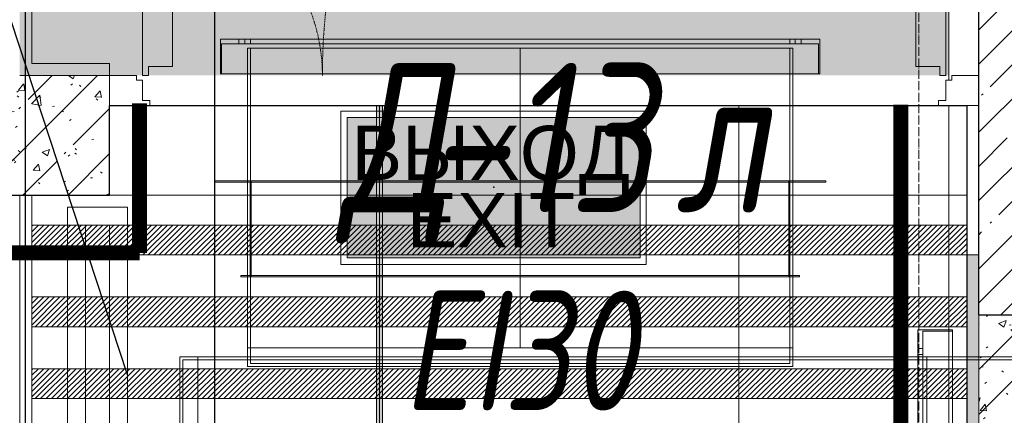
# Model space of a CAD drawing. Header units: millimetres. Extents: x -551130 to 178656, y -69521 to 202936.
# Tile 156 of 256: x -179003 to -177360, y 170201 to 170863. Entities that reach past the tile are written whole.
import ezdxf
from ezdxf import colors
from ezdxf.entities.mleader import LeaderData, LeaderLine
from ezdxf.enums import TextEntityAlignment as Align
from ezdxf.math import Vec2, Vec3

# ---------------------------------------------------------------- set-up
doc = ezdxf.new("R2010")
doc.units = ezdxf.units.MM
for name, pattern in [('( Hidden )', [0.375, 0.25, -0.125]), ('-D1-02х01', [3, 2, -1]), ('-D1d1-15x02', [19, 15, -2, 0, -2]), ('DASHDOT', [25.4, 12.7, -6.35, 0, -6.35])]:
    doc.linetypes.add(name, pattern=pattern)
doc.layers.get('Defpoints').update_dxf_attribs({"color": 31})
for name, color, linetype, lineweight in [('_0', 7, 'Continuous', 13), ('A-DOOR', 7, 'Continuous', 5), ('A-DOOR-IDEN', 7, 'Continuous', 9), ('A-FLOR', 7, 'Continuous', 5), ('A-WALL', 7, 'Continuous', 5), ('A-WALL-FNSH', 8, 'Continuous', 5), ('dim_pot', 183, 'Continuous', 9), ('dim_razv', 93, 'DASHDOT', 9), ('I-WALL', 7, 'Continuous', 5), ('light_pot', 52, 'Continuous', 15), ('pot sh', 183, 'Continuous', 15), ('S-GRID', 7, 'Continuous', 5)]:
    doc.layers.add(name, color=color, linetype=linetype, lineweight=lineweight)
doc.layers.add('PDF11_0', color=30, linetype='Continuous', true_color=0xff7f00)
doc.layers.add('PDF7_Geometry', color=7, linetype='Continuous', true_color=0xaaaaaa)
doc.layers.add('pol', color=7, linetype='Continuous', lineweight=15, true_color=0x738991)
doc.layers.add('Сводный план', color=1, linetype='Continuous', lineweight=0, true_color=0xff0000)
doc.layers.add('Аварийные светильники', color=1, linetype='Continuous')
doc.styles.add('fl_iso paper', font='isocpeur.ttf', dxfattribs={"width": 0.8, "oblique": 10})
doc.styles.add('In tre', font='isocpeur.ttf', dxfattribs={"width": 0.8, "oblique": 10})
doc.styles.add('Титульник', font='arial.ttf')
pattern_1 = [(45, (-192252.935, 158219.386), (-57.02463, 57.02463), []), (45, (-192195.91, 158219.386), (-57.02463, 57.02463), [100.806, -20.161, 3.353, -16.808])]
pattern_2 = [(45, (-192252.93, 158219.39), (-75.43415, 75.43415), [106.68, -17.78, 3.556, -17.78]), (45, (-192252.93, 158294.77), (-75.43415, 75.43415), []), (50, (-192252.93, 158219.39), (127.5292, -11.1576), [13.335, -146.685]), (355, (-192252.93, 158219.39), (-24.6697, 133.74), [10.668, -117.348]), (100.451, (-192242.31, 158218.46), (102.8597, 122.5818), [11.333, -124.663]), (46.184, (-192252.93, 158254.95), (189.7552, -29.4304), [20.002, -220.027]), (96.636, (-192237.12, 158252.5), (166.1822, 173.1996), [17, -186.995]), (351.184, (-192252.93, 158254.95), (166.184, 173.1976), [16.002, -176.022]), (21, (-192235.15, 158246.06), (106.13027, -71.586), [13.335, -146.685]), (326, (-192235.15, 158246.06), (43.2619, 128.93175), [10.668, -117.348]), (71.451, (-192226.31, 158240.09), (149.392, 57.34505), [11.333, -124.663]), (37.5, (-192252.935, 158219.386), (2.16223, 59.18836), [3.353, -112.573, 3.353, -115.773, -117.792]), (37.5, (-192252.935, 158219.386), (2.16223, 59.18836), [-235.052, 3.353, -114.44]), (7.5, (-192252.935, 158219.386), (46.77386, 70.12615), [3.353, -64.567, 3.353, -109.906, -44.894]), (7.5, (-192252.935, 158219.386), (46.77386, 70.12615), [-181.178, 3.353, -41.542]), (327.5, (-192292.584, 158219.386), (94.91367, -4.01009), [3.353, -41.097, 3.353, -135.331, -184.023]), (327.5, (-192292.584, 158219.386), (94.91367, -4.01009), [-183.134, 3.353, -180.67]), (317.5, (-192310.36, 158219.386), (103.69057, 17.79882), [3.353, -54.432, 3.353, -88.748, -130.683]), (317.5, (-192310.36, 158219.386), (103.69057, 17.79882), [-149.885, 3.353, -127.33])]

# ---------------------------------------------------------------- blocks, each defined once
blk = doc.blocks.new('*U11962')
at = {"layer": 'pol', "true_color": 0x007dfa, "transparency": 33554687}
h = blk.add_hatch(color=150, dxfattribs=at)
h.dxf.hatch_style = 1
h.paths.add_polyline_path([(3519.1, 0), (0, 0), (0, -10), (3519.1, -10)])
at = {"layer": 'pol', "color": 162, "true_color": 0x2c3cc9}
blk.add_lwpolyline([(3519.1, 0), (0, 0), (0, -10), (3519.1, -10)], close=True, dxfattribs=at)
blk = doc.blocks.new('*U3362')
at = {"layer": 'Аварийные светильники', "lineweight": 5, "true_color": 0x1f7a00}
h = blk.add_hatch(color=86, dxfattribs=at)
h.paths.add_polyline_path([(208609, -394200), (208609, -393976.3), (208143.3, -393976.3), (208143.3, -394200)])
h.paths.add_polyline_path([(208609, -394173.6), (208609, -394001.1), (208143.3, -394001.1), (208143.3, -394173.6)], flags=17)
h.paths.add_polyline_path([(208609, -394173.6), (208609, -394001.1), (208143.3, -394001.1), (208143.3, -394173.6)], flags=17)
at = {"color": 7, "lineweight": 5}
for points in [[(208133.5, -393966.5), (208618.4, -393966.5), (208618.4, -394210.2), (208133.5, -394210.2)], [(208143.3, -393976.3), (208609, -393976.3), (208609, -394200), (208143.3, -394200), (208143.3, -393976.3)]]:
    blk.add_lwpolyline(points, close=True, dxfattribs=at)
at = {"layer": 'Аварийные светильники', "color": 1}
blk.add_point((208376.2, -394087.4), dxfattribs=at)
at = {"layer": 'Аварийные светильники', "color": 7, "true_color": 0xffffff, "style": 'Титульник'}
for s, p in [('ВЫХОД', (208371.7, -393989.8)), ('EXIT', (208371.7, -394096.7))]:
    blk.add_text(s, height=86.24, dxfattribs=at).set_placement(p, align=Align.TOP_CENTER)
blk = doc.blocks.new('ghftytytd')
at = {"layer": 'PDF7_Geometry', "color": 3, "lineweight": 18, "true_color": 0x00ff00}
for points in [[(13634.8, 12560.7), (14634.8, 12560.7), (14634.8, 12502.7), (14634.8, 12560.7), (13634.8, 12560.7), (13634.8, 12502.7)], [(14632.8, 12502.7), (14632.8, 12552.7), (14632.8, 12502.7), (13636.8, 12502.7), (13636.8, 12552.7), (13636.8, 12502.7)], [(14632.8, 12552.7), (13636.8, 12552.7)], [(13665.8, 12552.7), (13665.8, 12560.7)], [(13675.8, 12560.7), (13675.6, 12560.7), (13675.1, 12560.7), (13674.3, 12560.7), (13673.3, 12560.7), (13672.1, 12560.7), (13670.8, 12560.7), (13669.5, 12560.7), (13668.3, 12560.7), (13667.3, 12560.7), (13666.4, 12560.7), (13665.9, 12560.7), (13665.8, 12560.7), (13665.9, 12560.7), (13666.4, 12560.7), (13667.3, 12560.7), (13668.3, 12560.7), (13669.5, 12560.7), (13670.8, 12560.7), (13672.1, 12560.7), (13673.3, 12560.7), (13674.3, 12560.7), (13675.1, 12560.7), (13675.6, 12560.7)], [(13665.8, 12552.7), (13665.9, 12552.7), (13666.4, 12552.7), (13667.3, 12552.7), (13668.3, 12552.7), (13669.5, 12552.7), (13670.8, 12552.7), (13672.1, 12552.7), (13673.3, 12552.7), (13674.3, 12552.7), (13675.1, 12552.7), (13675.6, 12552.7), (13675.8, 12552.7), (13675.6, 12552.7), (13675.1, 12552.7), (13674.3, 12552.7), (13673.3, 12552.7), (13672.1, 12552.7), (13670.8, 12552.7), (13669.5, 12552.7), (13668.3, 12552.7), (13667.3, 12552.7), (13666.4, 12552.7), (13665.9, 12552.7)], [(13675.8, 12560.7), (13675.8, 12552.7)], [(14584.8, 12552.7), (14584.8, 12560.7), (14584.8, 12552.7), (13684.8, 12552.7), (13684.8, 12560.7), (13684.8, 12552.7)], [(14584.8, 12560.7), (13684.8, 12560.7)], [(14593.8, 12552.7), (14593.8, 12560.7)], [(14603.8, 12560.7), (14603.6, 12560.7), (14603.1, 12560.7), (14602.3, 12560.7), (14601.3, 12560.7), (14600.1, 12560.7), (14598.8, 12560.7), (14597.5, 12560.7), (14596.3, 12560.7), (14595.2, 12560.7), (14594.5, 12560.7), (14594, 12560.7), (14593.8, 12560.7), (14594, 12560.7), (14594.5, 12560.7), (14595.2, 12560.7), (14596.3, 12560.7), (14597.5, 12560.7), (14598.8, 12560.7), (14600.1, 12560.7), (14601.3, 12560.7), (14602.3, 12560.7), (14603.1, 12560.7), (14603.6, 12560.7)], [(14593.8, 12552.7), (14594, 12552.7), (14594.5, 12552.7), (14595.2, 12552.7), (14596.3, 12552.7), (14597.5, 12552.7), (14598.8, 12552.7), (14600.1, 12552.7), (14601.3, 12552.7), (14602.3, 12552.7), (14603.1, 12552.7), (14603.6, 12552.7), (14603.8, 12552.7), (14603.6, 12552.7), (14603.1, 12552.7), (14602.3, 12552.7), (14601.3, 12552.7), (14600.1, 12552.7), (14598.8, 12552.7), (14597.5, 12552.7), (14596.3, 12552.7), (14595.2, 12552.7), (14594.5, 12552.7), (14594, 12552.7)], [(14603.8, 12560.7), (14603.8, 12552.7)], [(14589.8, 12545.7), (13679.8, 12545.7)], [(13684.8, 12545.7), (14584.8, 12545.7)], [(13684.8, 12323.7), (13684.8, 12545.7)], [(14589.8, 12323.7), (14589.8, 12545.7)], [(14634.8, 12502.7), (13634.8, 12502.7)], [(13624.8, 12323.7), (14644.8, 12323.7), (14644.8, 12321.6), (14644.8, 12323.7), (13624.8, 12323.7), (13624.8, 12321.6)], [(14644.8, 12321.6), (13624.8, 12321.6)], [(14589.8, 12323.7), (13679.8, 12323.7)], [(13684.7, 12323.7), (13684.7, 12163.7)], [(13684.9, 12323.7), (13684.7, 12323.7)], [(13684.8, 12323.7), (14584.8, 12323.7)], [(13684.8, 12323.7), (13684.8, 12045)], [(13684.8, 12321.6), (14584.8, 12321.6), (14584.8, 12165.6), (14584.8, 12321.6), (13684.8, 12321.6), (13684.8, 12165.6)], [(13684.9, 12323.7), (13684.9, 12163.7)], [(13686.3, 12163.7), (14583.3, 12163.7), (14583.3, 12323.7), (14583.3, 12163.7), (13686.3, 12163.7), (13686.3, 12323.7)], [(14583.3, 12323.7), (13686.3, 12323.7)], [(14584.7, 12323.7), (14584.7, 12163.7)], [(14584.9, 12323.7), (14584.7, 12323.7)], [(14584.9, 12323.7), (14584.9, 12163.7)], [(14589.8, 12323.7), (14589.8, 12045)], [(13668.8, 12165.6), (14600.8, 12165.6), (14600.8, 12163.7), (14600.8, 12165.6), (13668.8, 12165.6), (13668.8, 12163.7), (14600.8, 12163.7), (13668.8, 12163.7)], [(13684.9, 12163.7), (13684.7, 12163.7)], [(14584.8, 12165.6), (13684.8, 12165.6)], [(14584.9, 12163.7), (14584.7, 12163.7)], [(14798.5, 11275), (14798.5, 12075), (14856.5, 12075), (14798.5, 12075), (14798.5, 11275), (14856.5, 11275)], [(14856.5, 12075), (14856.5, 11275)], [(14856.5, 12073), (14806.5, 12073), (14856.5, 12073), (14856.5, 11277), (14806.5, 11277), (14856.5, 11277)], [(14806.5, 12073), (14806.5, 11277)], [(13679.8, 12045), (14589.8, 12045)], [(13679.8, 12045), (14589.8, 12045), (14589.8, 12013.9), (13679.8, 12013.9)], [(14584.8, 12045), (13684.8, 12045)], [(14798.5, 12044), (14806.5, 12044)], [(14798.5, 12044), (14798.5, 12043.8), (14798.5, 12043.3), (14798.5, 12042.5), (14798.5, 12041.5), (14798.5, 12040.3), (14798.5, 12039), (14798.5, 12037.7), (14798.5, 12036.5), (14798.5, 12035.5), (14798.5, 12034.6), (14798.5, 12034.2), (14798.5, 12034), (14798.5, 12034.2), (14798.5, 12034.6), (14798.5, 12035.5), (14798.5, 12036.5), (14798.5, 12037.7), (14798.5, 12039), (14798.5, 12040.3), (14798.5, 12041.5), (14798.5, 12042.5), (14798.5, 12043.3), (14798.5, 12043.8)], [(14806.5, 12034), (14806.5, 12034.2), (14806.5, 12034.6), (14806.5, 12035.5), (14806.5, 12036.5), (14806.5, 12037.7), (14806.5, 12039), (14806.5, 12040.3), (14806.5, 12041.5), (14806.5, 12042.5), (14806.5, 12043.3), (14806.5, 12043.8), (14806.5, 12044), (14806.5, 12043.8), (14806.5, 12043.3), (14806.5, 12042.5), (14806.5, 12041.5), (14806.5, 12040.3), (14806.5, 12039), (14806.5, 12037.7), (14806.5, 12036.5), (14806.5, 12035.5), (14806.5, 12034.6), (14806.5, 12034.2)], [(13567, 12030), (13567, 11320)], [(13572, 11325), (13572, 12025)], [(13597, 12025), (13572, 12025)], [(13597, 12030), (13597, 11320)], [(15112.5, 12030), (13597, 12030)], [(13597, 12030), (13597, 11320)], [(13597, 11325), (13597, 12025)], [(13597, 11325), (13597, 12025)], [(14584.8, 12025), (14584.8, 12018.9), (14584.8, 12025), (13684.8, 12025), (13684.8, 12018.9), (13684.8, 12025)], [(14806.5, 12034), (14798.5, 12034)], [(14806.5, 12025), (14798.5, 12025), (14806.5, 12025), (14806.5, 11325), (14798.5, 11325), (14806.5, 11325)], [(14798.5, 12025), (14798.5, 11325)], [(14813.5, 11320), (14813.5, 12030)], [(14813.5, 12030), (15242.5, 12030)], [(14813.5, 12025), (14813.5, 11325)], [(14813.5, 12025), (15242.5, 12025)], [(13684.8, 12018.9), (14584.8, 12018.9)]]:
    blk.add_lwpolyline(points, close=True, dxfattribs=at)
for points in [[(13675.8, 12560.7), (13675.6, 12560.7), (13675.1, 12560.7), (13674.3, 12560.7), (13673.3, 12560.7), (13672.1, 12560.7), (13670.8, 12560.7), (13669.5, 12560.7), (13668.3, 12560.7), (13667.3, 12560.7), (13666.4, 12560.7), (13665.9, 12560.7), (13665.8, 12560.7)], [(13665.8, 12560.7), (13665.9, 12560.7), (13666.4, 12560.7), (13667.3, 12560.7), (13668.3, 12560.7), (13669.5, 12560.7), (13670.8, 12560.7), (13672.1, 12560.7), (13673.3, 12560.7), (13674.3, 12560.7), (13675.1, 12560.7), (13675.6, 12560.7), (13675.8, 12560.7)], [(13665.8, 12552.7), (13665.9, 12552.7), (13666.4, 12552.7), (13667.3, 12552.7), (13668.3, 12552.7), (13669.5, 12552.7), (13670.8, 12552.7), (13672.1, 12552.7), (13673.3, 12552.7), (13674.3, 12552.7), (13675.1, 12552.7), (13675.6, 12552.7), (13675.8, 12552.7)], [(13675.8, 12552.7), (13675.6, 12552.7), (13675.1, 12552.7), (13674.3, 12552.7), (13673.3, 12552.7), (13672.1, 12552.7), (13670.8, 12552.7), (13669.5, 12552.7), (13668.3, 12552.7), (13667.3, 12552.7), (13666.4, 12552.7), (13665.9, 12552.7), (13665.8, 12552.7)], [(14603.8, 12560.7), (14603.6, 12560.7), (14603.1, 12560.7), (14602.3, 12560.7), (14601.3, 12560.7), (14600.1, 12560.7), (14598.8, 12560.7), (14597.5, 12560.7), (14596.3, 12560.7), (14595.2, 12560.7), (14594.5, 12560.7), (14594, 12560.7), (14593.8, 12560.7)], [(14593.8, 12560.7), (14594, 12560.7), (14594.5, 12560.7), (14595.2, 12560.7), (14596.3, 12560.7), (14597.5, 12560.7), (14598.8, 12560.7), (14600.1, 12560.7), (14601.3, 12560.7), (14602.3, 12560.7), (14603.1, 12560.7), (14603.6, 12560.7), (14603.8, 12560.7)], [(14593.8, 12552.7), (14594, 12552.7), (14594.5, 12552.7), (14595.2, 12552.7), (14596.3, 12552.7), (14597.5, 12552.7), (14598.8, 12552.7), (14600.1, 12552.7), (14601.3, 12552.7), (14602.3, 12552.7), (14603.1, 12552.7), (14603.6, 12552.7), (14603.8, 12552.7)], [(14603.8, 12552.7), (14603.6, 12552.7), (14603.1, 12552.7), (14602.3, 12552.7), (14601.3, 12552.7), (14600.1, 12552.7), (14598.8, 12552.7), (14597.5, 12552.7), (14596.3, 12552.7), (14595.2, 12552.7), (14594.5, 12552.7), (14594, 12552.7), (14593.8, 12552.7)], [(13679.8, 12545.7), (13679.8, 12323.7)], [(13679.8, 12545.7), (13679.8, 12323.7)], [(14134.8, 12045), (14134.8, 12323.7), (14134.8, 12545.7)], [(14584.8, 12545.7), (14584.8, 12323.7)], [(14584.8, 12545.7), (14584.8, 12323.7)], [(13679.8, 12323.7), (14589.8, 12323.7)], [(14589.8, 12323.7), (13679.8, 12323.7)], [(13679.8, 12323.7), (13679.8, 12045)], [(13679.8, 12045), (13679.8, 12323.7)], [(13684.8, 12323.7), (13684.8, 12163.7)], [(13684.8, 12163.7), (13684.8, 12323.7)], [(13684.8, 12323.7), (14584.8, 12323.7)], [(13684.8, 12163.7), (13684.8, 12323.7)], [(13684.8, 12323.7), (13684.8, 12163.7)], [(14584.8, 12323.7), (13684.8, 12323.7)], [(13684.8, 12323.7), (14584.8, 12323.7)], [(13684.8, 12163.7), (13684.8, 12323.7)], [(13684.8, 12323.7), (14584.8, 12323.7)], [(13684.8, 12163.7), (13684.8, 12323.7)], [(13684.8, 12323.7), (13684.8, 12163.7)], [(14584.8, 12323.7), (13684.8, 12323.7)], [(13684.8, 12323.7), (14584.8, 12323.7)], [(13684.8, 12163.7), (13684.8, 12323.7)], [(14584.8, 12323.7), (13684.8, 12323.7)], [(13684.8, 12323.7), (14584.8, 12323.7)], [(14584.8, 12323.7), (14584.8, 12163.7)], [(14584.8, 12163.7), (14584.8, 12323.7)], [(14584.8, 12323.7), (14584.8, 12163.7)], [(14584.8, 12163.7), (14584.8, 12323.7)], [(14584.8, 12323.7), (14584.8, 12163.7)], [(14584.8, 12323.7), (14584.8, 12163.7)], [(14584.8, 12163.7), (14584.8, 12323.7)], [(14584.8, 12323.7), (14584.8, 12163.7)], [(14584.8, 12323.7), (14584.8, 12045)], [(14584.8, 12045), (14584.8, 12323.7)], [(14584.8, 12163.7), (13684.8, 12163.7)], [(13684.8, 12163.7), (14584.8, 12163.7)], [(14584.8, 12163.7), (13684.8, 12163.7)], [(14584.8, 12163.7), (13684.8, 12163.7)], [(13684.8, 12163.7), (14584.8, 12163.7)], [(14584.8, 12163.7), (13684.8, 12163.7)], [(13679.8, 12045), (13679.8, 12013.9)], [(14589.8, 12045), (13679.8, 12045)], [(13684.8, 12045), (13684.8, 12018.9)], [(14584.8, 12045), (13684.8, 12045)], [(13684.8, 12018.9), (13684.8, 12045)], [(13684.8, 12045), (14584.8, 12045)], [(14584.8, 12018.9), (14584.8, 12045)], [(14584.8, 12018.9), (14584.8, 12045)], [(14589.8, 12013.9), (14589.8, 12045)], [(14798.5, 12044), (14798.5, 12043.8), (14798.5, 12043.3), (14798.5, 12042.5), (14798.5, 12041.5), (14798.5, 12040.3), (14798.5, 12039), (14798.5, 12037.7), (14798.5, 12036.5), (14798.5, 12035.5), (14798.5, 12034.6), (14798.5, 12034.2), (14798.5, 12034)], [(14798.5, 12034), (14798.5, 12034.2), (14798.5, 12034.6), (14798.5, 12035.5), (14798.5, 12036.5), (14798.5, 12037.7), (14798.5, 12039), (14798.5, 12040.3), (14798.5, 12041.5), (14798.5, 12042.5), (14798.5, 12043.3), (14798.5, 12043.8), (14798.5, 12044)], [(14806.5, 12034), (14806.5, 12034.2), (14806.5, 12034.6), (14806.5, 12035.5), (14806.5, 12036.5), (14806.5, 12037.7), (14806.5, 12039), (14806.5, 12040.3), (14806.5, 12041.5), (14806.5, 12042.5), (14806.5, 12043.3), (14806.5, 12043.8), (14806.5, 12044)], [(14806.5, 12044), (14806.5, 12043.8), (14806.5, 12043.3), (14806.5, 12042.5), (14806.5, 12041.5), (14806.5, 12040.3), (14806.5, 12039), (14806.5, 12037.7), (14806.5, 12036.5), (14806.5, 12035.5), (14806.5, 12034.6), (14806.5, 12034.2), (14806.5, 12034)], [(13567, 12030), (13597, 12030)], [(13597, 12030), (13567, 12030)], [(13597, 12025), (15112.5, 12025)], [(13597, 12025), (15112.5, 12025)], [(13679.8, 12013.9), (14589.8, 12013.9)], [(13684.8, 12018.9), (14584.8, 12018.9)], [(14584.8, 12018.9), (13684.8, 12018.9)]]:
    blk.add_lwpolyline(points, dxfattribs=at)
blk = doc.blocks.new('hgkjgkkl')
at = {"layer": 'PDF11_0', "lineweight": 25}
blk.add_lwpolyline([(9603.4, 10174.9), (9603.4, 9311.3), (14027.2, 9311.3), (14027.2, 11178.2), (11580.3, 11178.2), (11580.3, 12585.8), (12841.9, 12585.8), (12841.9, 11521.1), (13309.7, 11521.1), (13309.7, 13256.7), (13625, 13256.7), (13625, 11521.1), (14514, 11521.1), (14514, 9311.3), (17907.1, 9309.1)], dxfattribs=at)
blk = doc.blocks.new('A_DOR_Door - INT_1_Double_50_1450Wx2200_ЛК-7183002-50_AS_M_L17')
at = {"layer": 'A-DOOR'}
for p, q in [((-725, -50), (-658, -50)), ((-725, -100), (-725, -50)), ((-670, -58), (-670, -92)), ((-658, -58), (-670, -58)), ((-658, -50), (-658, -58)), ((658, -50), (725, -50)), ((658, -58), (658, -50)), ((670, -58), (658, -58)), ((670, -92), (670, -58)), ((725, -50), (725, -100)), ((-680, -92), (-680, -100)), ((-670, -92), (-680, -92)), ((680, -92), (670, -92)), ((680, -100), (680, -92)), ((-680, -100), (-725, -100)), ((-670, -100), (-670, -1140)), ((-660, -100), (-670, -100)), ((-670, -100), (-670, -190)), ((-660, -115), (-660, -100)), ((660, -100), (670, -100)), ((660, -115), (660, -100)), ((670, -100), (670, -400)), ((670, -100), (670, -190)), ((725, -100), (680, -100)), ((-620, -115), (-660, -115)), ((-620, -190), (-620, -115)), ((620, -115), (660, -115)), ((620, -190), (620, -115)), ((-670, -190), (-670, -1050)), ((-620, -1050), (-620, -190)), ((620, -310), (620, -190)), ((670, -190), (670, -310)), ((620, -385), (620, -310)), ((670, -310), (670, -400)), ((660, -385), (620, -385)), ((660, -400), (660, -385)), ((670, -400), (660, -400)), ((-670, -1050), (-670, -1140)), ((-620, -1125), (-620, -1050)), ((-660, -1140), (-660, -1125)), ((-660, -1125), (-620, -1125)), ((-670, -1140), (-660, -1140))]:
    blk.add_line(p, q, dxfattribs=at)
at = {"layer": 'A-DOOR', "linetype": '-D1-02х01'}
for centre, radius, start, end in [((-670, -100), 1040, 270, 0), ((670, -100), 300, 180, 270)]:
    blk.add_arc(centre, radius, start, end, dxfattribs=at)

msp = doc.modelspace()

# ---------------------------------------------------------------- hatches: boundary and pattern name
at = {"layer": '_0', "transparency": 33554534}
h = msp.add_hatch(color=252, dxfattribs=at)
h.dxf.hatch_style = 1
h.paths.add_polyline_path([(-186504.2, 164969.4), (-186502.9, 167869.4), (-186002.9, 167869.4), (-186002.9, 168219.4), (-183952.9, 168219.4), (-183952.9, 172269.4), (-179002.9, 172269.4), (-179002.9, 170769.4), (-177452.9, 170769.4), (-177452.9, 177169.4), (-185852.9, 177169.4), (-185852.9, 178969.4), (-186852.9, 178969.4), (-186852.9, 180969.4), (-184102.9, 180969.4), (-184102.9, 180269.4), (-183352.9, 180269.4), (-183352.9, 179219.4), (-163952.9, 179219.4), (-163952.9, 180969.4), (-160672.9, 180969.4), (-160672.9, 178969.4), (-161752.9, 178969.4), (-161752.9, 177169.4), (-169752.9, 177169.4), (-169752.9, 168219.4), (-161802.9, 168219.4), (-161802.9, 167819.4), (-161302.9, 167819.4), (-161302.9, 164969.4), (-163402.9, 164969.4), (-163402.9, 166169.4), (-183902.9, 166169.4), (-183902.9, 164969.4)], flags=16)
h.paths.add_polyline_path([(-192753.7, 187670.2), (-154802.1, 187670.2), (-154802.1, 157718.6), (-192753.7, 157718.6)])
at = {"layer": 'A-WALL'}
h = msp.add_hatch(dxfattribs=at)
h.set_pattern_fill('FP_1', color=256, style=0, pattern_type=2)
h.set_pattern_definition(pattern_1)
h.paths.add_polyline_path([(-177402.9, 170569.4), (-177152.9, 170569.4), (-177152.9, 177389.4), (-177402.9, 177389.4), (-177402.9, 171269.4)])
h = msp.add_hatch(dxfattribs=at)
h.set_pattern_fill('FP_1', color=256, style=0, pattern_type=2)
h.set_pattern_definition(pattern_1)
h.paths.add_polyline_path([(-175524.4, 170369.4), (-175052.9, 170369.4), (-175052.9, 170569.4), (-177402.9, 170569.4), (-177402.9, 170369.4), (-176374.4, 170369.4)])
at = {"layer": 'I-WALL', "true_color": 0xf5f3ef}
for points in [[(-178982.9, 170769.4), (-178982.9, 171949.4), (-179002.9, 171949.4), (-179002.9, 170769.4), (-178996.7, 170769.4)], [(-178852.9, 170769.4), (-178852.9, 170789.4), (-178982.9, 170789.4), (-178982.9, 170769.4)], [(-177402.9, 170369.4), (-177402.9, 170469.4), (-177422.9, 170469.4), (-177422.9, 170369.4)], [(-177402.9, 169119.4), (-177402.9, 170369.4), (-177422.9, 170369.4), (-177422.9, 169119.4)]]:
    msp.add_hatch(color=7, dxfattribs=at).paths.add_polyline_path(points)
at = {"layer": 'I-WALL'}
h = msp.add_hatch(dxfattribs=at)
h.set_pattern_fill('FP_43', color=256, style=0, pattern_type=2)
h.set_pattern_definition(pattern_2)
h.paths.add_polyline_path([(-179202.9, 170569.4), (-178852.9, 170569.4), (-178852.9, 170769.4), (-179202.9, 170769.4)])
h = msp.add_hatch(dxfattribs=at)
h.set_pattern_fill('FP_43', color=256, style=0, pattern_type=2)
h.set_pattern_definition(pattern_2)
h.paths.add_polyline_path([(-177202.9, 169119.4), (-177202.9, 170369.4), (-177402.9, 170369.4), (-177402.9, 169119.4)])
at = {"layer": 'pot sh', "linetype": 'ByBlock', "lineweight": 0, "true_color": 0x91caaf}
h = msp.add_hatch(dxfattribs=at)
h.set_pattern_fill('ANSI31', color=253, scale=2, angle=180)
h.set_pattern_definition([(225, (-173511.8585, 162329.386), (4.490128, -4.490128), [])])
h.paths.add_polyline_path([(-178982.9, 170469.4), (-177422.9, 170469.4), (-177422.9, 170519.4), (-178982.9, 170519.4)])
h = msp.add_hatch(dxfattribs=at)
h.set_pattern_fill('ANSI31', color=253, scale=2, angle=180)
h.set_pattern_definition([(225, (-173511.8585, 162209.386), (4.490128, -4.490128), [])])
h.paths.add_polyline_path([(-178982.9, 170349.4), (-177422.9, 170349.4), (-177422.9, 170399.4), (-178982.9, 170399.4)])
h = msp.add_hatch(dxfattribs=at)
h.set_pattern_fill('ANSI31', color=253, scale=2, angle=180)
h.set_pattern_definition([(225, (-173511.8585, 162089.386), (4.490128, -4.490128), [])])
h.paths.add_polyline_path([(-178982.9, 170229.4), (-177422.9, 170229.4), (-177422.9, 170279.4), (-178982.9, 170279.4)])

# ---------------------------------------------------------------- linework, layer by layer
at = {"layer": 'A-FLOR'}
for p, q in [((-177452.9, 170761.4), (-177452.9, 171969.4)), ((-177452.9, 168019.4), (-177452.9, 170719.4))]:
    msp.add_line(p, q, dxfattribs=at)
at = {"layer": 'A-WALL', "lineweight": 25}
for q in [(-177402.9, 177389.4), (-176552.9, 170369.4)]:
    msp.add_line((-177402.9, 170369.4), q, dxfattribs=at)
at = {"layer": 'A-WALL', "lineweight": 9}
for p, q in [((-179002.9, 170769.4), (-178852.9, 170769.4)), ((-178852.9, 170569.4), (-178852.9, 170769.4)), ((-179202.9, 170569.4), (-178852.9, 170569.4)), ((-177402.9, 170369.4), (-177402.9, 169119.4))]:
    msp.add_line(p, q, dxfattribs=at)
at = {"layer": 'A-WALL-FNSH'}
for p, q in [((-178982.9, 170789.4), (-178982.9, 171949.4)), ((-178852.9, 170789.4), (-178982.9, 170789.4)), ((-178852.9, 170769.4), (-178852.9, 170789.4)), ((-177402.9, 170469.4), (-177422.9, 170469.4)), ((-177422.9, 170469.4), (-177422.9, 169119.4))]:
    msp.add_line(p, q, dxfattribs=at)
at = {"layer": 'Defpoints'}
msp.add_lwpolyline([(-184277.9, 167999.4), (-178982.9, 167999.4), (-178982.9, 169119.4), (-179152.9, 169119.4), (-179152.9, 170569.4), (-178852.9, 170569.4), (-178852.9, 170719.4), (-177422.9, 170719.4), (-177422.9, 167999.4), (-174582.9, 167999.4)], dxfattribs=at)
at = {"layer": 'dim_pot'}
msp.add_lwpolyline([(-177422.9, 170569.4), (-178982.9, 170569.4), (-178982.9, 169119.4), (-177422.9, 169119.4)], close=True, dxfattribs=at)
at = {"layer": 'pot sh'}
for points in [[(-178982.9, 170469.4), (-177422.9, 170469.4), (-177422.9, 170519.4), (-178982.9, 170519.4)], [(-178982.9, 170349.4), (-177422.9, 170349.4), (-177422.9, 170399.4), (-178982.9, 170399.4)], [(-178982.9, 170229.4), (-177422.9, 170229.4), (-177422.9, 170279.4), (-178982.9, 170279.4)]]:
    msp.add_lwpolyline(points, close=True, dxfattribs=at)
at = {"layer": 'S-GRID', "linetype": '-D1d1-15x02'}
msp.add_line((-177502.9, 155426.4), (-177502.9, 188827.9), dxfattribs=at)

# ---------------------------------------------------------------- block references
at = {"layer": 'A-DOOR', "color": 8, "true_color": 0x7f7f7f, "rotation": 180}
msp.add_blockref('A_DOR_Door - INT_1_Double_50_1450Wx2200_ЛК-7183002-50_AS_M_L17', (-178127.9, 170669.4), dxfattribs=at)

# ---------------------------------------------------------------- texts
at = {"layer": 'A-DOOR-IDEN', "lineweight": 5, "attachment_point": 1, "style": 'fl_iso paper'}
for s, insert, char_height, width in [('-13', (-178324, 170790.4), 250, 372.785), ('Д', (-178467.9, 170790.4), 250, 174.367), ('л', (-177909.5, 170790.4), 250, 150.316), ('EI30', (-178363.7, 170409.7), 200, 444.937)]:
    msp.add_mtext(s, dxfattribs=dict(at, insert=insert, char_height=char_height, width=width))

# ---------------------------------------------------------------- next in the draw order: leaders
at = {"layer": 'dim_pot', "color": 0, "linetype": 'ByBlock'}
ml = msp.add_multileader_mtext('Standard', dxfattribs=at)
ml.set_content('Окраска конструкций перекрытия за подвесными потолками, цвет RAL9016', style='In tre')
ml.set_leader_properties()
ml.build(insert=Vec2(0, 0))
ml.multileader.update_dxf_attribs({"text_left_attachment_type": 6, "text_right_attachment_type": 6, "dogleg_length": 1, "arrow_head_size": 0, "scale": 50})
ctx = ml.context
ctx.base_point, ctx.scale, ctx.char_height, ctx.arrow_head_size, ctx.landing_gap_size, ctx.plane_origin = Vec3(-180808, 173615.5), 50, 200, 0, 4.5, Vec3(-162146.9, 174351.8)
ctx.left_attachment, ctx.right_attachment = 6, 6
notes = []
notes.append((ctx, [(0, (1, 1, 0), (-178017.7, 173615.5), (-1, 0), 50, [(1, [(-174595.2, 169870)], 0, [])])]))
ctx.mtext.insert, ctx.mtext.width, ctx.mtext.defined_height, ctx.mtext.flow_direction = Vec3(-180803.5, 173855.5), 2950.027, 696.6, 5
ctx.mtext.has_bg_fill, ctx.mtext.bg_color, ctx.mtext.bg_scale_factor, ctx.mtext.bg_transparency, ctx.mtext.use_window_bg_color = 1, -1027028792, 1.5, 0, 1
for ctx, leaders in notes:
    for number, flags, end, landing, length, lines in leaders:
        leader = LeaderData()
        leader.index, (leader.has_last_leader_line, leader.has_dogleg_vector, leader.attachment_direction) = number, flags
        leader.last_leader_point, leader.dogleg_vector, leader.dogleg_length = Vec3(end), Vec3(landing), length
        for number, points, colour, breaks in lines:
            line = LeaderLine()
            line.index, line.vertices, line.color, line.breaks = number, Vec3.list(points), colors.encode_raw_color(colour), breaks
            leader.lines.append(line)
        ctx.leaders.append(leader)

# ---------------------------------------------------------------- next in the draw order: linework, layer by layer
at = {"layer": 'dim_razv', "color": 1, "linetype": '( Hidden )', "ltscale": 10, "true_color": 0xff0a0a, "const_width": 25}
for points in [[(-178802.9, 170722.9), (-178802.9, 170472.9)], [(-178802.9, 170472.9), (-179132.9, 170472.9)]]:
    msp.add_lwpolyline(points, dxfattribs=at)
at = {"layer": 'dim_razv', "color": 1, "linetype": '( Hidden )', "ltscale": 10, "true_color": 0xff0a0a}
msp.add_lwpolyline([(-176892.9, 167922.9, 25, 25, 0), (-177532.9, 167922.9, 25, 25, 0), (-177532.9, 170720.7, 0, 0, 0)], format="xyseb", dxfattribs=at)
at = {"layer": 'pol'}
for points in [[(-178402.9, 170719.4), (-178402.9, 169595.3), (-179002.9, 169595.3), (-179002.9, 170569.4)], [(-177452.9, 169595.3), (-177802.9, 169595.3), (-177802.9, 170719.4)]]:
    msp.add_lwpolyline(points, dxfattribs=at)
for points in [[(-177802.9, 170719.4), (-177802.9, 169595.3), (-178402.9, 169595.3), (-178402.9, 170719.4)], [(-179002.9, 170569.4), (-179002.9, 169595.3), (-179152.9, 169595.3), (-179152.9, 170569.4)]]:
    msp.add_lwpolyline(points, close=True, dxfattribs=at)
at = {"layer": 'pol', "color": 195, "linetype": 'ByBlock', "true_color": 0x7833a3}
for points in [[(-178922.9, 170549.4), (-178922.9, 169099.4), (-178822.9, 169099.4), (-178822.9, 170549.4)], [(-178892.9, 170519.4), (-178892.9, 169129.4), (-178852.9, 169129.4), (-178852.9, 170519.4)]]:
    msp.add_lwpolyline(points, close=True, dxfattribs=at)

# ---------------------------------------------------------------- next in the draw order: block references
at = {"layer": 'light_pot', "xscale": 1.0500000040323, "yscale": 1.0500000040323, "zscale": 1.0500000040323}
msp.add_blockref('*U3362', (-397007.1, 584374.5), dxfattribs=at)
at = {"layer": 'pol', "rotation": 90}
msp.add_blockref('*U11962', (-178407.8, 167200.3), dxfattribs=at)

# ---------------------------------------------------------------- next in the draw order: leaders
at = {"layer": 'pol', "color": 1, "linetype": 'ByBlock', "true_color": 0xff0000}
ml = msp.add_multileader_mtext('Standard', dxfattribs=at)
ml.set_content('Лоток щелевой\\Pводоотводный в полу, модульный. Лщ-1', color=(255, 0, 0), style='In tre')
ml.set_leader_properties()
ml.build(insert=Vec2(0, 0))
ml.multileader.update_dxf_attribs({"text_left_attachment_type": 6, "text_right_attachment_type": 6, "dogleg_length": 1, "arrow_head_size": 0, "scale": 50})
ctx = ml.context
ctx.base_point, ctx.scale, ctx.char_height, ctx.arrow_head_size, ctx.landing_gap_size, ctx.plane_origin = Vec3(-182052.9, 173209.1), 50, 200, 0, 4.5, Vec3(-165411.1, 178244.5)
ctx.left_attachment, ctx.right_attachment = 6, 6
notes = []
notes.append((ctx, [(0, (1, 1, 0), (-179787.1, 173209.1), (-1, 0), 50, [(1, [(-178822.9, 170269.1)], 0, [])])]))
ctx.mtext.insert, ctx.mtext.width, ctx.mtext.defined_height, ctx.mtext.flow_direction = Vec3(-182048.4, 173469.1), 2329.345, 696.6, 5
ctx.mtext.has_bg_fill, ctx.mtext.bg_color, ctx.mtext.bg_scale_factor, ctx.mtext.bg_transparency, ctx.mtext.use_window_bg_color = 1, -1027028792, 1.5, 0, 1
for ctx, leaders in notes:
    for number, flags, end, landing, length, lines in leaders:
        leader = LeaderData()
        leader.index, (leader.has_last_leader_line, leader.has_dogleg_vector, leader.attachment_direction) = number, flags
        leader.last_leader_point, leader.dogleg_vector, leader.dogleg_length = Vec3(end), Vec3(landing), length
        for number, points, colour, breaks in lines:
            line = LeaderLine()
            line.index, line.vertices, line.color, line.breaks = number, Vec3.list(points), colors.encode_raw_color(colour), breaks
            leader.lines.append(line)
        ctx.leaders.append(leader)

# ---------------------------------------------------------------- next in the draw order: block references
at = {"layer": 'Сводный план'}
for name in ['hgkjgkkl', 'ghftytytd']:
    msp.add_blockref(name, (-192302.9, 158269.4), dxfattribs=at)

doc.saveas('drawing.dxf')
